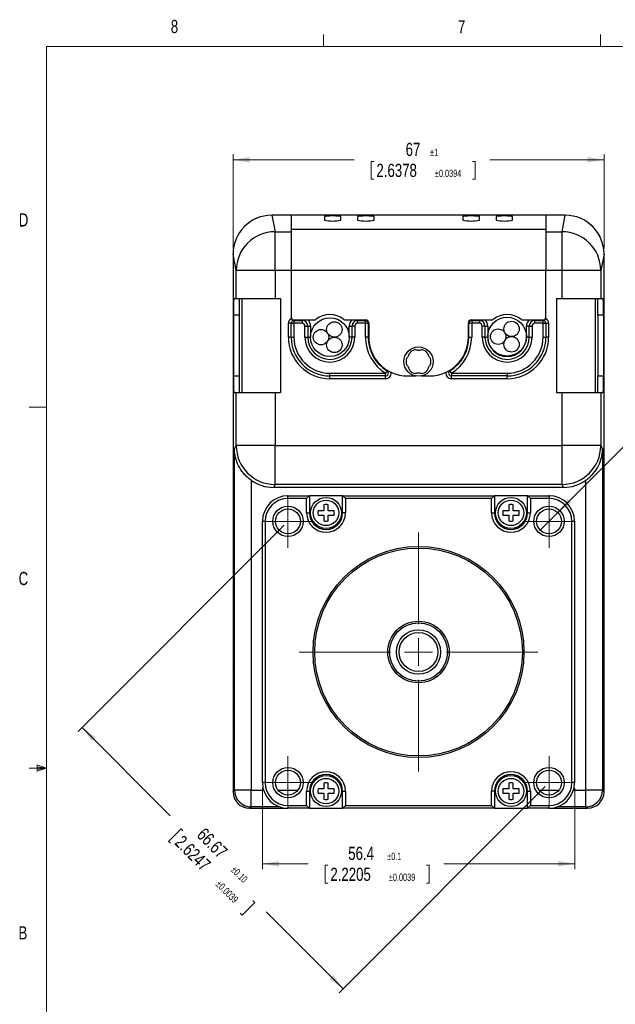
# Model space of a CAD drawing. Header units: millimetres. Extents: x 11 to 421, y 5 to 275.
# Tile 6 of 9: x 11 to 119, y 98 to 275. Entities that reach past the tile are written whole.
import ezdxf

# ---------------------------------------------------------------- set-up
doc = ezdxf.new("R2010")
doc.units = ezdxf.units.MM
doc.styles.add('SLDTEXTSTYLE0', font='TXT', dxfattribs={"width": 0.75})
doc.styles.add('SLDTEXTSTYLE3', font='TXT', dxfattribs={"width": 0.666667})
doc.dimstyles.new('SLDDIMSTYLE1', dxfattribs={"dimtxt": 2.38125, "dimasz": 3, "dimexe": 0, "dimexo": 0.0625, "dimgap": 0.595313, "dimtad": 0, "dimdec": 1, "dimrnd": 1e-09, "dimzin": 12, "dimdsep": 46, "dimtxsty": 'SLDTEXTSTYLE0', "dimsah": 1, "dimcen": 0.09, "dimadec": 0, "dimazin": 0, "dimtol": 1, "dimtp": 1, "dimtm": 1, "dimtfac": 1, "dimtdec": 1, "dimtofl": 0, "dimtmove": 0, "dimatfit": 3, "dimfxl": 1, "dimtolj": 1, "dimarcsym": 0})
doc.dimstyles.new('SLDDIMSTYLE2', dxfattribs={"dimtxt": 2.38125, "dimasz": 3, "dimexe": 0, "dimexo": 0.0625, "dimgap": 0.595313, "dimtad": 0, "dimdec": 1, "dimrnd": 1e-09, "dimzin": 12, "dimdsep": 46, "dimtxsty": 'SLDTEXTSTYLE0', "dimsah": 1, "dimcen": 0.09, "dimadec": 0, "dimazin": 0, "dimtol": 1, "dimtp": 0.1, "dimtm": 0.1, "dimtfac": 1, "dimtdec": 1, "dimtofl": 0, "dimtmove": 0, "dimatfit": 3, "dimfxl": 1, "dimtolj": 1, "dimarcsym": 0})
doc.dimstyles.new('SLDDIMSTYLE3', dxfattribs={"dimtxt": 2.38125, "dimasz": 3, "dimexe": 0, "dimexo": 0.0625, "dimgap": 0.595313, "dimtad": 0, "dimrnd": 1e-09, "dimzin": 12, "dimdsep": 46, "dimtxsty": 'SLDTEXTSTYLE0', "dimsah": 1, "dimcen": 0.09, "dimadec": 0, "dimazin": 0, "dimtol": 1, "dimtp": 0.1, "dimtm": 0.1, "dimtfac": 1, "dimtofl": 0, "dimtmove": 0, "dimatfit": 3, "dimfxl": 1, "dimtolj": 1, "dimarcsym": 0})
doc.dimstyles.new('SLDDIMSTYLE4', dxfattribs={"dimtxt": 3.5, "dimasz": 3, "dimexe": 0, "dimexo": 0.0625, "dimgap": 0.875, "dimtad": 2, "dimrnd": 1e-09, "dimzin": 4, "dimdsep": 46, "dimtxsty": 'SLDTEXTSTYLE0', "dimsah": 1, "dimcen": 0.09, "dimadec": 0, "dimazin": 0, "dimtfac": 1, "dimtmove": 0, "dimatfit": 3, "dimfxl": 1, "dimtolj": 1, "dimtzin": 12, "dimarcsym": 0})

# ---------------------------------------------------------------- blocks, each defined once
blk = doc.blocks.new('*D5')
at = {"color": 7, "linetype": 'Continuous', "lineweight": 0}
for p, q in [((49.57, 233.88), (49.57, 250.87)), ((116.57, 233.88), (116.57, 250.87)), ((49.57, 249.87), (71.47, 249.87)), ((74.51, 249.59), (74.51, 246.38)), ((74.51, 249.59), (74.99, 249.59)), ((93.33, 249.59), (92.84, 249.59)), ((93.33, 249.59), (93.33, 246.38)), ((116.57, 249.87), (95.97, 249.87)), ((74.51, 246.38), (74.99, 246.38)), ((93.33, 246.38), (92.84, 246.38))]:
    blk.add_line(p, q, dxfattribs=at)
for points in [[(49.57, 249.87), (52.57, 249.37), (52.57, 250.37)], [(116.57, 249.87), (113.57, 250.37), (113.57, 249.37)]]:
    blk.add_solid(points, dxfattribs=at)
at = {"color": 7, "linetype": 'Continuous', "lineweight": 0, "attachment_point": 1, "style": 'SLDTEXTSTYLE0'}
for s, insert, char_height in [('67', (80.75, 252.94), 2.381), ('±1', (85.14, 251.87), 1.323), ('2.6378', (75.47, 249.16), 2.381), ('±0.0394', (86.02, 248.09), 1.323)]:
    blk.add_mtext(s, dxfattribs=dict(at, insert=insert, char_height=char_height))
blk = doc.blocks.new('*D6')
at = {"color": 7, "linetype": 'Continuous', "lineweight": 0}
for p, q in [((54.87, 136.5), (54.87, 121.87)), ((111.27, 136.5), (111.27, 121.87)), ((54.87, 122.87), (63.15, 122.87)), ((66.19, 122.59), (66.19, 119.38)), ((66.19, 122.59), (66.67, 122.59)), ((85, 122.59), (84.52, 122.59)), ((85, 122.59), (85, 119.38)), ((111.27, 122.87), (87.65, 122.87)), ((66.19, 119.38), (66.67, 119.38)), ((85, 119.38), (84.52, 119.38))]:
    blk.add_line(p, q, dxfattribs=at)
for points in [[(54.87, 122.87), (57.87, 122.37), (57.87, 123.37)], [(111.27, 122.87), (108.27, 123.37), (108.27, 122.37)]]:
    blk.add_solid(points, dxfattribs=at)
at = {"color": 7, "linetype": 'Continuous', "lineweight": 0, "attachment_point": 1, "style": 'SLDTEXTSTYLE0'}
for s, insert, char_height in [('56.4', (70.38, 125.94), 2.381), ('±0.1', (77.41, 124.87), 1.323), ('2.2205', (67.15, 122.16), 2.381), ('±0.0039', (77.7, 121.09), 1.323)]:
    blk.add_mtext(s, dxfattribs=dict(at, insert=insert, char_height=char_height))
blk = doc.blocks.new('*D7')
at = {"color": 7, "linetype": 'Continuous', "lineweight": 0}
for p, q in [((58.79, 183.94), (21.61, 146.75)), ((22.32, 147.46), (38.24, 131.53)), ((105.93, 136.8), (68.75, 99.61)), ((40.19, 129.19), (37.91, 126.91)), ((40.19, 129.19), (40.53, 128.85)), ((37.91, 126.91), (38.26, 126.57)), ((53.49, 115.88), (51.22, 113.61)), ((53.49, 115.88), (53.15, 116.22)), ((51.22, 113.61), (50.88, 113.95)), ((69.46, 100.32), (55.56, 114.21))]:
    blk.add_line(p, q, dxfattribs=at)
for points in [[(22.32, 147.46), (24.08, 144.99), (24.79, 145.69)], [(69.46, 100.32), (67.69, 102.8), (66.98, 102.09)]]:
    blk.add_solid(points, dxfattribs=at)
at = {"color": 7, "linetype": 'Continuous', "lineweight": 0, "attachment_point": 1, "rotation": 315, "style": 'SLDTEXTSTYLE0'}
for s, insert, char_height in [('2.6247', (40.57, 128.2), 2.381), ('66.67', (44.55, 129.56), 2.381), ('±0.10', (50.01, 122.59), 1.323), ('±0.0039', (47.27, 119.99), 1.323)]:
    blk.add_mtext(s, dxfattribs=dict(at, insert=insert, char_height=char_height))
blk = doc.blocks.new('*D8')
at = {"color": 7, "linetype": 'Continuous', "lineweight": 0}
for q in [(159.25, 237.26), (105.05, 183.05)]:
    blk.add_line((108.23, 186.24), q, dxfattribs=at)
blk.add_solid([(108.23, 186.24), (110.7, 188), (110, 188.71)], dxfattribs=at)
at = {"color": 7, "linetype": 'Continuous', "lineweight": 0, "char_height": 3.5, "attachment_point": 1, "rotation": 45}
for s, insert, style in [(' THRU HOLE', (136.87, 221.25), 'SLDTEXTSTYLE0'), ('4.50', (130.47, 214.85), 'SLDTEXTSTYLE0'), ('%%c', (126.74, 211.13), 'SLDTEXTSTYLE0'), ('4 X', (121.95, 206.41), 'SLDTEXTSTYLE3')]:
    blk.add_mtext(s, dxfattribs=dict(at, insert=insert, style=style))
blk = doc.blocks.new('SW_CENTERMARKSYMBOL_0')
at = {"color": 0, "linetype": 'Continuous', "lineweight": 0}
for p, q in [((0, 5), (0, 21.55)), ((0, 0), (0, 2.5)), ((-5, 0), (-21.55, 0)), ((0, 0), (-2.5, 0)), ((0, 0), (0, -2.5)), ((0, 0), (2.5, 0)), ((5, 0), (21.55, 0)), ((0, -5), (0, -21.55))]:
    blk.add_line(p, q, dxfattribs=at)
blk = doc.blocks.new('SW_CENTERMARKSYMBOL_1')
at = {"color": 0, "linetype": 'Continuous', "lineweight": 0}
for p, q in [((0, 2.5), (0, 4.75)), ((0, 0), (0, 2.5)), ((-2.5, 0), (-4.75, 0)), ((0, 0), (-2.5, 0)), ((0, 0), (0, -2.5)), ((0, 0), (2.5, 0)), ((2.5, 0), (4.75, 0)), ((0, -2.5), (0, -4.75))]:
    blk.add_line(p, q, dxfattribs=at)
blk = doc.blocks.new('SW_CENTERMARKSYMBOL_2')
at = {"color": 0, "linetype": 'Continuous', "lineweight": 0}
for p, q in [((0, 2.5), (0, 4.75)), ((0, 0), (0, 2.5)), ((-2.5, 0), (-4.75, 0)), ((0, 0), (-2.5, 0)), ((0, 0), (0, -2.5)), ((0, 0), (2.5, 0)), ((2.5, 0), (4.75, 0)), ((0, -2.5), (0, -4.75))]:
    blk.add_line(p, q, dxfattribs=at)
blk = doc.blocks.new('SW_CENTERMARKSYMBOL_3')
at = {"color": 0, "linetype": 'Continuous', "lineweight": 0}
for p, q in [((0, 2.5), (0, 4.75)), ((0, 0), (0, 2.5)), ((-2.5, 0), (-4.75, 0)), ((0, 0), (-2.5, 0)), ((0, 0), (0, -2.5)), ((0, 0), (2.5, 0)), ((2.5, 0), (4.75, 0)), ((0, -2.5), (0, -4.75))]:
    blk.add_line(p, q, dxfattribs=at)
blk = doc.blocks.new('SW_CENTERMARKSYMBOL_4')
at = {"color": 0, "linetype": 'Continuous', "lineweight": 0}
for p, q in [((0, 2.5), (0, 4.75)), ((0, 0), (0, 2.5)), ((-2.5, 0), (-4.75, 0)), ((0, 0), (-2.5, 0)), ((0, 0), (0, -2.5)), ((0, 0), (2.5, 0)), ((2.5, 0), (4.75, 0)), ((0, -2.5), (0, -4.75))]:
    blk.add_line(p, q, dxfattribs=at)

msp = doc.modelspace()

# ---------------------------------------------------------------- linework, layer by layer
at = {"color": 7, "linetype": 'Continuous', "lineweight": 0}
for p, q in [((65.9067, 270.3087), (65.9067, 272.4626)), ((115.9129, 270.3087), (115.9129, 272.4626)), ((15.9068, 270.3087), (415.9568, 270.3087)), ((15.9068, 270.3087), (15.9068, 9.9587)), ((15.9068, 205.2212), (12.7318, 205.2212)), ((14.2004, 140.7435), (14.2004, 139.5602)), ((15.9068, 140.1337), (14.2004, 140.7435)), ((15.9068, 140.1337), (14.2004, 140.3632)), ((15.9068, 140.1337), (12.7318, 140.1337)), ((15.9068, 140.1337), (14.2004, 139.8718)), ((15.9068, 140.1337), (14.2004, 139.5602))]:
    msp.add_line(p, q, dxfattribs=at)
at = {"color": 7, "linetype": 'Continuous', "lineweight": 30}
for p, q in [((56.5592, 239.8748), (57.1529, 236.8993)), ((109.5784, 239.8748), (56.5592, 239.8748)), ((109.5699, 239.8748), (56.5677, 239.8748)), ((106.0688, 239.8748), (60.0688, 239.8748)), ((60.0688, 239.8748), (60.0688, 237.3223)), ((106.0688, 239.8748), (106.0688, 237.3223)), ((108.9847, 236.8993), (109.5784, 239.8748)), ((66.0688, 239.6656), (66.0688, 238.968)), ((69.0688, 238.968), (69.0688, 239.6656)), ((72.0688, 239.6656), (72.0688, 238.968)), ((75.0688, 238.968), (75.0688, 239.6656)), ((91.0688, 239.6656), (91.0688, 238.968)), ((94.0688, 238.968), (94.0688, 239.6656)), ((97.0688, 239.6656), (97.0688, 238.968)), ((100.0688, 238.968), (100.0688, 239.6656)), ((57.1529, 229.926), (57.1529, 236.8993)), ((57.1529, 236.8993), (60.0688, 236.8993)), ((106.0688, 237.3223), (60.0688, 237.3223)), ((60.0688, 237.3223), (60.0688, 229.926)), ((106.0688, 237.3223), (106.0688, 229.926)), ((106.0688, 236.8993), (108.9847, 236.8993)), ((108.9847, 229.926), (108.9847, 236.8993)), ((49.5688, 232.8759), (49.5688, 135.8744)), ((50.1539, 229.926), (49.5688, 232.8588)), ((49.5688, 232.8588), (49.5688, 158.0748)), ((116.5688, 232.8588), (115.9837, 229.926)), ((116.5688, 135.8744), (116.5688, 232.8759)), ((116.5688, 158.0748), (116.5688, 232.8588)), ((50.1539, 224.8748), (50.1539, 229.926)), ((57.1529, 229.926), (50.1539, 229.926)), ((57.1529, 229.926), (57.1529, 224.8748)), ((60.0688, 229.926), (57.1529, 229.926)), ((106.0688, 229.926), (60.0688, 229.926)), ((60.0688, 229.926), (60.0688, 221.476)), ((106.0688, 221.476), (106.0688, 229.926)), ((108.9847, 229.926), (106.0688, 229.926)), ((108.9847, 224.8748), (108.9847, 229.926)), ((115.9837, 229.926), (108.9847, 229.926)), ((115.9837, 229.926), (115.9837, 224.8748)), ((49.7154, 224.8748), (50.1539, 224.8748)), ((50.1539, 224.8748), (57.1529, 224.8748)), ((51.1541, 224.8748), (51.1541, 207.8748)), ((57.1529, 224.8748), (58.153, 224.8748)), ((58.153, 224.8748), (58.153, 207.8748)), ((107.9846, 224.8748), (107.9846, 207.8748)), ((107.9846, 224.8748), (108.9847, 224.8748)), ((108.9847, 224.8748), (115.9837, 224.8748)), ((114.9835, 224.8748), (114.9835, 207.8748)), ((115.9837, 224.8748), (116.4222, 224.8748)), ((49.6631, 221.8748), (49.6631, 210.8748)), ((50.6632, 221.8748), (49.6631, 221.8748)), ((50.6632, 221.8748), (50.6632, 210.8748)), ((59.5688, 217.876), (59.5688, 220.376)), ((60.0688, 220.376), (59.5688, 220.376)), ((60.0688, 217.876), (60.0688, 220.376)), ((60.0688, 220.376), (60.5688, 220.376)), ((60.5688, 220.976), (64.2418, 220.976)), ((60.5688, 220.876), (60.5688, 220.976)), ((60.5688, 220.876), (60.5688, 220.376)), ((60.5688, 220.876), (62.0688, 220.876)), ((60.5688, 220.376), (60.5688, 217.876)), ((62.0688, 220.376), (60.5688, 220.376)), ((62.0688, 220.876), (62.0688, 220.976)), ((62.0688, 220.876), (62.0688, 220.376)), ((69.8958, 220.976), (73.5688, 220.976)), ((72.0688, 220.976), (72.0688, 220.876)), ((72.0688, 220.376), (72.0688, 220.876)), ((72.0688, 220.876), (73.4688, 220.876)), ((73.4688, 220.376), (72.0688, 220.376)), ((73.4688, 220.976), (73.4688, 220.876)), ((73.4688, 220.376), (73.4688, 220.876)), ((73.4688, 217.8748), (73.4688, 220.376)), ((73.4688, 220.376), (73.9688, 220.376)), ((73.9688, 220.376), (73.9688, 217.8748)), ((74.0688, 220.376), (73.9688, 220.376)), ((74.0688, 220.476), (74.0688, 217.8748)), ((92.0688, 217.8748), (92.0688, 220.476)), ((92.0688, 220.376), (92.1688, 220.376)), ((92.1688, 217.8748), (92.1688, 220.376)), ((92.1688, 220.376), (92.6688, 220.376)), ((92.5688, 220.976), (96.2418, 220.976)), ((92.6688, 220.976), (92.6688, 220.876)), ((92.6688, 220.876), (94.0688, 220.876)), ((92.6688, 220.876), (92.6688, 220.376)), ((94.0688, 220.376), (92.6688, 220.376)), ((92.6688, 220.376), (92.6688, 217.8748)), ((94.0688, 220.976), (94.0688, 220.876)), ((94.0688, 220.876), (94.0688, 220.376)), ((101.8958, 220.976), (105.5688, 220.976)), ((104.0688, 220.876), (104.0688, 220.976)), ((104.0688, 220.376), (104.0688, 220.876)), ((104.0688, 220.876), (105.5688, 220.876)), ((105.5688, 220.376), (104.0688, 220.376)), ((105.5688, 220.876), (105.5688, 220.976)), ((105.5688, 220.376), (105.5688, 220.876)), ((105.5688, 220.376), (106.0688, 220.376)), ((105.5688, 217.876), (105.5688, 220.376)), ((106.0688, 220.376), (106.0688, 217.876)), ((106.0688, 220.376), (106.5688, 220.376)), ((106.5688, 220.376), (106.5688, 217.876)), ((115.4744, 221.8748), (115.4744, 210.8748)), ((116.4746, 221.8748), (115.4744, 221.8748)), ((116.4746, 221.8748), (116.4746, 210.8748)), ((62.5688, 219.876), (63.0688, 219.876)), ((62.5688, 217.8748), (62.5688, 219.876)), ((63.0688, 219.876), (63.0688, 217.8748)), ((63.0688, 219.876), (63.5688, 219.876)), ((63.5688, 219.876), (63.5688, 217.8748)), ((70.5688, 217.8748), (70.5688, 219.876)), ((70.5688, 219.876), (71.0688, 219.876)), ((71.5688, 219.876), (71.0688, 219.876)), ((71.0688, 217.8748), (71.0688, 219.876)), ((71.5688, 219.876), (71.5688, 217.8748)), ((94.5688, 217.8748), (94.5688, 219.876)), ((95.0688, 219.876), (94.5688, 219.876)), ((95.0688, 219.876), (95.0688, 217.8748)), ((95.0688, 219.876), (95.5688, 219.876)), ((95.5688, 219.876), (95.5688, 217.8748)), ((102.5688, 217.8748), (102.5688, 219.876)), ((103.0688, 219.876), (102.5688, 219.876)), ((103.0688, 217.8748), (103.0688, 219.876)), ((103.0688, 219.876), (103.5688, 219.876)), ((103.5688, 219.876), (103.5688, 217.8748)), ((60.0688, 217.876), (59.5688, 217.876)), ((60.0688, 217.876), (60.5688, 217.876)), ((62.5688, 217.8748), (63.0688, 217.8748)), ((63.0688, 217.8748), (63.5688, 217.8748)), ((71.0688, 217.8748), (70.5688, 217.8748)), ((71.5688, 217.8748), (71.0688, 217.8748)), ((73.9688, 217.8748), (73.4688, 217.8748)), ((74.0688, 217.8748), (73.9688, 217.8748)), ((92.0688, 217.8748), (92.1688, 217.8748)), ((92.1688, 217.8748), (92.6688, 217.8748)), ((95.0688, 217.8748), (94.5688, 217.8748)), ((95.0688, 217.8748), (95.5688, 217.8748)), ((103.0688, 217.8748), (102.5688, 217.8748)), ((103.0688, 217.8748), (103.5688, 217.8748)), ((105.5688, 217.876), (106.0688, 217.876)), ((106.5688, 217.876), (106.0688, 217.876)), ((77.3879, 211.8035), (77.1287, 211.376)), ((77.4397, 211.889), (77.3879, 211.8035)), ((88.6979, 211.889), (88.7497, 211.8035)), ((89.009, 211.376), (88.7497, 211.8035)), ((49.6631, 210.8748), (50.6632, 210.8748)), ((67.0688, 211.376), (77.1287, 211.376)), ((67.0688, 210.876), (67.0688, 211.376)), ((77.1287, 210.876), (67.0688, 210.876)), ((67.0688, 210.376), (67.0688, 210.876)), ((77.1287, 210.376), (67.0688, 210.376)), ((77.1287, 210.876), (77.1287, 211.376)), ((77.1287, 210.376), (77.1287, 210.876)), ((81.0688, 210.8748), (82.5565, 210.8748)), ((83.5812, 210.8748), (85.0688, 210.8748)), ((89.009, 211.376), (89.009, 210.876)), ((89.009, 211.376), (99.0688, 211.376)), ((99.0688, 210.876), (89.009, 210.876)), ((89.009, 210.376), (89.009, 210.876)), ((99.0688, 210.376), (89.009, 210.376)), ((99.0688, 211.376), (99.0688, 210.876)), ((99.0688, 210.376), (99.0688, 210.876)), ((115.4744, 210.8748), (116.4746, 210.8748)), ((49.7154, 207.8748), (50.1539, 207.8748)), ((50.1539, 198.3061), (50.1539, 207.8748)), ((50.1539, 207.8748), (57.1529, 207.8748)), ((57.1529, 207.8748), (57.1529, 198.3061)), ((57.1529, 207.8748), (58.153, 207.8748)), ((107.9846, 207.8748), (108.9847, 207.8748)), ((108.9847, 198.3061), (108.9847, 207.8748)), ((108.9847, 207.8748), (115.9837, 207.8748)), ((115.9837, 207.8748), (115.9837, 198.3061)), ((115.9837, 207.8748), (116.4222, 207.8748)), ((49.837, 197.6719), (50.1539, 198.3061)), ((49.837, 136.1425), (49.837, 197.6719)), ((57.1529, 198.3061), (50.1539, 198.3061)), ((57.1529, 198.3061), (108.9847, 198.3061)), ((57.1529, 191.3103), (57.1529, 198.3061)), ((108.9847, 191.3103), (108.9847, 198.3061)), ((115.9837, 198.3061), (108.9847, 198.3061)), ((115.9837, 198.3061), (116.3007, 197.6719)), ((116.3007, 197.6719), (116.3007, 136.1425)), ((52.8365, 192.0654), (52.8365, 136.1425)), ((113.3011, 136.1425), (113.3011, 192.0654)), ((57.1529, 191.3103), (56.8852, 190.7748)), ((109.2524, 190.7748), (56.8852, 190.7748)), ((108.9847, 191.3103), (57.1529, 191.3103)), ((109.2524, 190.7748), (108.9847, 191.3103)), ((59.4988, 188.7753), (59.4988, 189.2753)), ((59.4988, 189.2753), (63.3688, 189.2753)), ((62.8688, 188.7753), (59.4988, 188.7753)), ((62.8688, 188.7753), (63.3688, 189.2753)), ((62.8688, 186.1753), (62.8688, 188.7753)), ((63.3688, 189.2753), (63.3688, 186.1753)), ((69.3688, 189.2753), (63.3688, 189.2753)), ((69.8688, 188.7753), (69.3688, 189.2753)), ((69.3688, 189.2753), (96.7688, 189.2753)), ((69.3688, 186.1753), (69.3688, 189.2753)), ((69.8688, 188.7753), (69.8688, 186.1753)), ((96.2688, 188.7753), (69.8688, 188.7753)), ((96.2688, 188.7753), (96.7688, 189.2753)), ((96.2688, 186.1753), (96.2688, 188.7753)), ((96.7688, 189.2753), (96.7688, 186.1753)), ((102.7688, 189.2753), (96.7688, 189.2753)), ((102.7688, 186.1753), (102.7688, 189.2753)), ((102.7688, 189.2753), (103.2688, 188.7753)), ((102.7688, 189.2753), (106.6389, 189.2753)), ((103.2688, 188.7753), (103.2688, 186.1753)), ((106.6389, 188.7753), (103.2688, 188.7753)), ((106.6389, 189.2753), (106.6389, 188.7753)), ((65.9544, 186.5646), (64.9202, 186.5646)), ((65.9544, 187.6169), (65.9544, 186.5646)), ((66.7833, 186.5646), (66.7833, 187.6169)), ((67.8174, 186.5646), (66.7833, 186.5646)), ((99.3544, 186.5646), (98.3202, 186.5646)), ((99.3544, 187.6169), (99.3544, 186.5646)), ((100.1833, 186.5646), (100.1833, 187.6169)), ((101.2174, 186.5646), (100.1833, 186.5646)), ((62.8688, 186.1753), (63.3688, 186.1753)), ((64.9202, 185.7861), (65.9544, 185.7861)), ((65.9544, 185.7861), (65.9544, 184.7337)), ((66.7833, 184.7337), (66.7833, 185.7861)), ((66.7833, 185.7861), (67.8174, 185.7861)), ((69.8688, 186.1753), (69.3688, 186.1753)), ((96.2688, 186.1753), (96.7688, 186.1753)), ((98.3202, 185.7861), (99.3544, 185.7861)), ((99.3544, 185.7861), (99.3544, 184.7337)), ((100.1833, 184.7337), (100.1833, 185.7861)), ((100.1833, 185.7861), (101.2174, 185.7861)), ((102.7688, 186.1753), (103.2688, 186.1753)), ((54.8683, 137.5048), (54.8683, 184.6449)), ((55.3683, 184.6449), (54.8683, 184.6449)), ((55.3683, 184.6449), (55.3683, 137.5048)), ((110.7693, 137.5048), (110.7693, 184.6449)), ((111.2693, 184.6449), (110.7693, 184.6449)), ((111.2693, 184.6449), (111.2693, 137.5048)), ((49.7004, 157.8743), (49.5688, 158.0748)), ((116.4372, 157.8743), (116.5688, 158.0748)), ((49.5688, 154.6748), (49.7004, 154.8754)), ((49.5688, 154.6748), (49.5688, 151.0748)), ((116.5688, 154.6748), (116.4372, 154.8754)), ((116.5688, 151.0748), (116.5688, 154.6748)), ((49.7004, 150.8743), (49.5688, 151.0748)), ((116.4372, 150.8743), (116.5688, 151.0748)), ((49.5688, 147.6748), (49.7004, 147.8754)), ((49.5688, 147.6748), (49.5688, 144.0748)), ((116.5688, 147.6748), (116.4372, 147.8754)), ((116.5688, 144.0748), (116.5688, 147.6748)), ((49.7004, 143.8743), (49.5688, 144.0748)), ((116.4372, 143.8743), (116.5688, 144.0748)), ((49.5688, 140.6748), (49.7004, 140.8754)), ((49.5688, 140.6748), (49.5688, 135.8744)), ((116.5688, 140.6748), (116.4372, 140.8754)), ((116.5688, 135.8744), (116.5688, 140.6748)), ((55.3683, 137.5048), (54.8683, 137.5048)), ((65.9544, 137.4159), (65.9544, 136.3636)), ((66.7833, 136.3636), (66.7833, 137.4159)), ((99.3544, 137.4159), (99.3544, 136.3636)), ((100.1833, 136.3636), (100.1833, 137.4159)), ((111.2693, 137.5048), (110.7693, 137.5048)), ((49.5688, 135.8744), (49.837, 136.1425)), ((52.8365, 136.1425), (49.837, 136.1425)), ((52.8365, 133.143), (52.8365, 136.1425)), ((52.8365, 136.1425), (55.0732, 136.1425)), ((57.708, 136.1425), (61.2895, 136.1425)), ((62.8688, 133.3743), (62.8688, 135.9743)), ((62.8688, 135.9743), (63.3688, 135.9743)), ((63.3688, 135.9743), (63.3688, 132.8743)), ((65.9544, 136.3636), (64.9202, 136.3636)), ((64.9202, 135.5851), (65.9544, 135.5851)), ((65.9544, 135.5851), (65.9544, 134.5327)), ((67.8174, 136.3636), (66.7833, 136.3636)), ((66.7833, 134.5327), (66.7833, 135.5851)), ((66.7833, 135.5851), (67.8174, 135.5851)), ((69.3688, 132.8743), (69.3688, 135.9743)), ((69.3688, 135.9743), (69.8688, 135.9743)), ((69.8688, 135.9743), (69.8688, 133.3743)), ((96.2688, 133.3743), (96.2688, 135.9743)), ((96.7688, 135.9743), (96.2688, 135.9743)), ((96.7688, 135.9743), (96.7688, 132.8743)), ((99.3544, 136.3636), (98.3202, 136.3636)), ((98.3202, 135.5851), (99.3544, 135.5851)), ((99.3544, 135.5851), (99.3544, 134.5327)), ((101.2174, 136.3636), (100.1833, 136.3636)), ((100.1833, 134.5327), (100.1833, 135.5851)), ((100.1833, 135.5851), (101.2174, 135.5851)), ((102.7688, 132.8743), (102.7688, 135.9743)), ((102.7688, 135.9743), (103.2688, 135.9743)), ((103.2688, 135.9743), (103.2688, 133.3743)), ((104.8481, 136.1425), (108.4296, 136.1425)), ((111.0644, 136.1425), (113.3011, 136.1425)), ((113.3011, 133.143), (113.3011, 136.1425)), ((116.3007, 136.1425), (113.3011, 136.1425)), ((116.3007, 136.1425), (116.5688, 135.8744)), ((59.4988, 133.3743), (62.8688, 133.3743)), ((59.4988, 133.3743), (59.4988, 132.8743)), ((62.8688, 133.3743), (63.3688, 132.8743)), ((69.3688, 132.8743), (69.8688, 133.3743)), ((69.8688, 133.3743), (96.2688, 133.3743)), ((96.7688, 132.8743), (96.2688, 133.3743)), ((102.7688, 132.8743), (103.2688, 133.3743)), ((103.2688, 133.3743), (106.6389, 133.3743)), ((106.6389, 132.8743), (106.6389, 133.3743)), ((52.8365, 133.143), (52.5684, 132.8748)), ((52.5684, 132.8748), (59.4307, 132.8748)), ((52.5684, 132.8748), (59.4307, 132.8748)), ((57.9445, 133.143), (52.8365, 133.143)), ((63.3688, 132.8743), (59.4988, 132.8743)), ((63.3688, 132.8743), (69.3688, 132.8743)), ((96.7688, 132.8743), (69.3688, 132.8743)), ((96.7688, 132.8743), (102.7688, 132.8743)), ((106.6389, 132.8743), (102.7688, 132.8743)), ((106.7069, 132.8748), (113.5693, 132.8748)), ((106.7069, 132.8748), (113.5693, 132.8748)), ((113.3011, 133.143), (108.1931, 133.143)), ((113.5693, 132.8748), (113.3011, 133.143))]:
    msp.add_line(p, q, dxfattribs=at)
for centre, radius in [((67.0688, 217.8748), 3.5), ((67.8727, 219.2671), 1.3923), ((99.0688, 217.9748), 3.5), ((99.8727, 219.3671), 1.3923), ((65.4611, 217.8748), 1.3923), ((97.4611, 217.9748), 1.3923), ((67.8727, 216.4825), 1.3923), ((99.8727, 216.5825), 1.3923), ((83.0688, 213.4748), 2.65), ((66.3688, 186.1753), 2.8), ((66.3688, 186.1753), 2.3), ((99.7688, 186.1753), 2.8), ((99.7688, 186.1753), 2.3), ((59.4988, 184.6449), 2.75), ((59.4988, 184.6449), 2.25), ((106.6389, 184.6449), 2.75), ((106.6389, 184.6449), 2.25), ((83.0688, 161.0748), 19.05), ((83.0688, 161.0748), 18.75), ((83.0688, 161.0748), 5.55), ((83.0688, 161.0748), 5.25), ((83.0688, 161.0748), 4), ((83.0688, 161.0748), 3.5), ((59.4988, 137.5048), 2.75), ((59.4988, 137.5048), 2.25), ((66.3688, 135.9743), 2.8), ((99.7688, 135.9743), 2.8), ((106.6389, 137.5048), 2.75), ((106.6389, 137.5048), 2.25), ((66.3688, 135.9743), 2.3), ((99.7688, 135.9743), 2.3)]:
    msp.add_circle(centre, radius, dxfattribs=at)
for centre, radius, start, end in [((67.5688, 231.3719), 8.4282, 79.748206, 100.251794), ((67.5688, 247.2616), 8.4282, 259.748206, 280.251794), ((73.5688, 231.3719), 8.4282, 79.748206, 100.251794), ((73.5688, 247.2616), 8.4282, 259.748206, 280.251794), ((92.5688, 231.3719), 8.4282, 79.748206, 100.251794), ((92.5688, 247.2616), 8.4282, 259.748206, 280.251794), ((98.5688, 231.3719), 8.4282, 79.748206, 100.251794), ((98.5688, 247.2616), 8.4282, 259.748206, 280.251794), ((57.1528, 229.9005), 6.9989, 89.999223, 179.791061), ((108.9854, 229.901), 6.9983, 0.204391, 90.005325), ((60.5688, 220.376), 1, 117.012294, 180), ((60.5688, 221.476), 0.5, 180, 270), ((60.5688, 220.376), 0.5, 90, 180), ((62.0688, 219.876), 1, 0, 90), ((62.0688, 219.876), 0.5, 0, 90), ((62.0688, 219.876), 1.5, 0, 47.166572), ((64.2418, 221.476), 0.5, 270, 308.919347), ((67.0688, 217.9748), 4, 51.080653, 128.919347), ((69.8958, 221.476), 0.5, 231.080653, 270), ((72.0688, 219.876), 1.5, 132.833428, 180), ((72.0688, 219.876), 1, 90, 180), ((72.0688, 219.876), 0.5, 90, 180), ((73.4688, 220.376), 0.5, 0, 90), ((73.5688, 220.476), 0.5, 0, 90), ((92.5688, 220.476), 0.5, 90, 180), ((92.6688, 220.376), 0.5, 90, 180), ((94.0688, 219.876), 1, 0, 90), ((94.0688, 219.876), 0.5, 0, 90), ((94.0688, 219.876), 1.5, 0, 47.166572), ((96.2418, 221.476), 0.5, 270, 308.919347), ((99.0688, 217.9748), 4, 51.080653, 128.919347), ((101.8958, 221.476), 0.5, 231.080653, 270), ((104.0688, 219.876), 1.5, 132.833428, 180), ((104.0688, 219.876), 1, 90, 180), ((104.0688, 219.876), 0.5, 90, 180), ((105.5688, 221.476), 0.5, 270, 0), ((105.5688, 220.376), 0.5, 0, 90), ((105.5688, 220.376), 1, 0, 62.987706), ((67.0688, 217.876), 7.5, 180, 270), ((67.0688, 217.876), 7, 180, 270), ((67.0688, 217.876), 6.5, 180, 270), ((67.0688, 217.8748), 4.5, 180, 0), ((67.0688, 217.8748), 4, 180, 0), ((81.0688, 217.8748), 7.6, 180, 238.772242), ((81.0688, 217.8748), 7.1, 180, 238.772242), ((81.0688, 217.8748), 7, 180, 270), ((85.0688, 217.8748), 7, 270, 0), ((85.0688, 217.8748), 7.1, 301.227758, 0), ((85.0688, 217.8748), 7.6, 301.227758, 0), ((99.0688, 217.8748), 4.5, 180, 0), ((99.0688, 217.8748), 4, 180, 0), ((99.0688, 217.8748), 3.5, 180, 0), ((99.0688, 217.876), 6.5, 270, 0), ((99.0688, 217.876), 7, 270, 0), ((99.0688, 217.876), 7.5, 270, 0), ((83.0688, 213.4748), 2.25, 105.245982, 134.754018), ((83.0688, 213.4748), 2.25, 45.245982, 74.754018), ((83.0688, 213.4748), 2.25, 165.245982, 194.754018), ((83.0688, 213.4748), 2.25, 345.245982, 14.754018), ((77.1287, 211.376), 0.5, 270, 58.772242), ((77.1287, 211.376), 1, 270, 8.721225), ((83.0688, 213.4748), 2.25, 225.245982, 254.754018), ((83.0688, 213.4748), 2.25, 285.245982, 314.754018), ((89.009, 211.376), 1, 171.278775, 270), ((89.009, 211.376), 0.5, 121.227758, 270), ((57.1562, 198.3126), 7.0023, 180.053516, 269.97267), ((108.9814, 198.3126), 7.0023, 270.02733, 359.946484), ((59.4988, 184.6449), 4.6305, 90, 180), ((59.4988, 184.6449), 4.1305, 90, 180), ((106.6389, 184.6449), 4.6305, 0, 90), ((106.6389, 184.6449), 4.1305, 0, 90), ((66.3688, 186.1753), 1.5, 164.960484, 195.039516), ((66.3688, 186.1753), 1.5, 73.960484, 106.039516), ((66.3688, 186.1753), 1.5, 344.960484, 15.039516), ((99.7688, 186.1753), 1.5, 164.960484, 195.039516), ((99.7688, 186.1753), 1.5, 73.960484, 106.039516), ((99.7688, 186.1753), 1.5, 344.960484, 15.039516), ((66.3688, 186.1753), 3.5, 180, 0), ((66.3688, 186.1753), 3, 180, 0), ((99.7688, 186.1753), 3.5, 180, 0), ((99.7688, 186.1753), 3, 180, 0), ((66.3688, 186.1753), 1.5, 253.960484, 286.039516), ((99.7688, 186.1753), 1.5, 253.960484, 286.039516), ((66.3688, 135.9743), 3.5, 0, 180), ((66.3688, 135.9743), 3, 0, 180), ((99.7688, 135.9743), 3.5, 0, 180), ((99.7688, 135.9743), 3, 0, 180), ((59.4988, 137.5048), 4.6304, 180, 270), ((59.4988, 137.5048), 4.1304, 180, 270), ((66.3688, 135.9743), 1.5, 73.960484, 106.039516), ((99.7688, 135.9743), 1.5, 73.960484, 106.039516), ((106.6389, 137.5048), 4.1305, 270, 0), ((106.6389, 137.5048), 4.6305, 270, 0), ((52.8376, 136.1436), 3.0006, 180.02029, 269.97971), ((66.3688, 135.9743), 1.5, 164.960484, 195.039516), ((66.3688, 135.9743), 1.5, 344.960484, 15.039516), ((99.7688, 135.9743), 1.5, 164.960484, 195.039516), ((99.7688, 135.9743), 1.5, 344.960484, 15.039516), ((113.3001, 136.1436), 3.0006, 270.02029, 359.97971), ((66.3688, 135.9743), 1.5, 253.960484, 286.039516), ((99.7688, 135.9743), 1.5, 253.960484, 286.039516)]:
    msp.add_arc(centre, radius, start, end, dxfattribs=at)
for centre, major_axis, ratio, start_param, end_param in [((56.5699, 232.8738), (-4.9513, 4.9513), 0.99969546, 5.49793944, 7.06843118), ((56.5699, 232.8481), (-1.375, 6.892), 0.99604413, 6.08701788, 7.65629312), ((109.5677, 232.8738), (4.9513, 4.9513), 0.99969546, 5.49793944, 7.06843118), ((109.5677, 232.8481), (1.375, 6.892), 0.99604413, 4.91007749, 6.47935274), ((67.5688, 239.6133), (1.5, 0), 0.08716902, 0, 3.14159265), ((67.5688, 239.6133), (1.5, 0), 0.08716902, 0, 3.14159265), ((73.5688, 239.6133), (1.5, 0), 0.08716902, 0, 3.14159265), ((73.5688, 239.6133), (1.5, 0), 0.08716902, 0, 3.14159265), ((92.5688, 239.6133), (1.5, 0), 0.08716902, 0, 3.14159265), ((92.5688, 239.6133), (1.5, 0), 0.08716902, 0, 3.14159265), ((98.5688, 239.6133), (1.5, 0), 0.08716902, 0, 3.14159265), ((98.5688, 239.6133), (1.5, 0), 0.08716902, 0, 3.14159265), ((49.7154, 221.8748), (0, 3), 0.01745506, 0, 1.57079633), ((50.7156, 221.8748), (0, 3), 0.01745506, 0, 1.57079633), ((115.422, 221.8748), (0, 3), 0.01745506, 4.71238898, 6.28318531), ((116.4222, 221.8748), (0, 3), 0.01745506, 4.71238898, 6.28318531), ((49.7154, 210.8748), (0, 3), 0.01745506, 1.57079633, 3.14159265), ((50.7156, 210.8748), (0, 3), 0.01745506, 1.57079633, 3.14159265), ((115.422, 210.8748), (0, 3), 0.01745506, 3.14159265, 4.71238898), ((116.4222, 210.8748), (0, 3), 0.01745506, 3.14159265, 4.71238898), ((56.8895, 197.7791), (-3.1321, -6.2661), 0.9992388, 6.12962661, 6.74640657), ((109.2481, 197.7791), (-3.1321, 6.2661), 0.9992388, 2.67837139, 3.29515135), ((49.6997, 156.3748), (0, 1.5), 0.01745506, 3.16818233, 6.25659563), ((116.4379, 156.3748), (0, 1.5), 0.01745506, 0.02658968, 3.11500298), ((49.6997, 149.3748), (0, 1.5), 0.01745506, 3.16818233, 6.25659563), ((116.4379, 149.3748), (0, 1.5), 0.01745506, 0.02658968, 3.11500298), ((49.6997, 142.3748), (0, 1.5), 0.01745506, 3.16818233, 6.25659563), ((116.4379, 142.3748), (0, 1.5), 0.01745506, 0.02658968, 3.11500298), ((52.5693, 135.8753), (-2.122, -2.122), 0.99969546, 5.49793944, 7.06843118), ((52.5693, 135.8753), (-2.122, -2.122), 0.99969546, 5.49793944, 7.06843118), ((113.5684, 135.8753), (2.122, -2.122), 0.99969546, 5.49793944, 7.06843118), ((113.5684, 135.8753), (2.122, -2.122), 0.99969546, 5.49793944, 7.06843118)]:
    msp.add_ellipse(centre, major_axis=major_axis, ratio=ratio, start_param=start_param, end_param=end_param, dxfattribs=at)
for points, knots in [([(80.893, 214.0478), (80.9677, 214.1123), (81.0372, 214.183), (81.1654, 214.3373), (81.2245, 214.4221), (81.3767, 214.6855), (81.4476, 214.8787), (81.4847, 215.0726)], [0, 0, 0, 0, 0.25, 0.25, 0.5, 0.5, 1, 1, 1, 1]), ([(82.4771, 215.6457), (82.5703, 215.6132), (82.6663, 215.5883), (82.864, 215.5545), (82.967, 215.5457), (83.2712, 215.5456), (83.474, 215.5808), (83.6605, 215.6457)], [0, 0, 0, 0, 0.25, 0.25, 0.5, 0.5, 1, 1, 1, 1]), ([(84.653, 215.0726), (84.6715, 214.9757), (84.6979, 214.8802), (84.7675, 214.692), (84.8113, 214.5984), (84.9633, 214.3349), (85.0952, 214.1769), (85.2446, 214.0478)], [0, 0, 0, 0, 0.25, 0.25, 0.5, 0.5, 1, 1, 1, 1]), ([(81.4847, 211.877), (81.4662, 211.9739), (81.4397, 212.0695), (81.3702, 212.2577), (81.3264, 212.3512), (81.1743, 212.6148), (81.0424, 212.7728), (80.893, 212.9018)], [0, 0, 0, 0, 0.25, 0.25, 0.5, 0.5, 1, 1, 1, 1]), ([(83.6605, 211.304), (83.5673, 211.3365), (83.4713, 211.3613), (83.2736, 211.3952), (83.1707, 211.404), (82.8664, 211.4041), (82.6636, 211.3689), (82.4771, 211.304)], [0, 0, 0, 0, 0.25, 0.25, 0.5, 0.5, 1, 1, 1, 1]), ([(85.2446, 212.9018), (85.1699, 212.8374), (85.1004, 212.7667), (84.9723, 212.6124), (84.9131, 212.5276), (84.7609, 212.2642), (84.69, 212.0709), (84.653, 211.877)], [0, 0, 0, 0, 0.25, 0.25, 0.5, 0.5, 1, 1, 1, 1]), ([(52.8365, 192.0654), (52.584, 192.2446), (52.3481, 192.4356), (51.9053, 192.8407), (51.6969, 193.057), (51.129, 193.7221), (50.8225, 194.1884), (50.3295, 195.1618), (50.151, 195.653), (49.9683, 196.4019), (49.9218, 196.6536), (49.8575, 197.162), (49.8399, 197.4188), (49.837, 197.6719)], [0, 0, 0, 0, 0.125, 0.125, 0.25, 0.25, 0.5, 0.5, 0.75, 0.75, 0.875, 0.875, 1, 1, 1, 1]), ([(113.3011, 192.0654), (113.5536, 192.2446), (113.7895, 192.4356), (114.2323, 192.8407), (114.4407, 193.057), (115.0086, 193.7221), (115.3151, 194.1884), (115.8081, 195.1618), (115.9866, 195.653), (116.1694, 196.4019), (116.2159, 196.6536), (116.2802, 197.162), (116.2977, 197.4188), (116.3007, 197.6719)], [0, 0, 0, 0, 0.125, 0.125, 0.25, 0.25, 0.5, 0.5, 0.75, 0.75, 0.875, 0.875, 1, 1, 1, 1])]:
    msp.add_open_spline(points, degree=3, knots=knots, dxfattribs=at)

# ---------------------------------------------------------------- block references
at = {"color": 7, "linetype": 'Continuous', "lineweight": 0}
for name, p in [('SW_CENTERMARKSYMBOL_2', (59.4988, 184.6449)), ('SW_CENTERMARKSYMBOL_1', (106.6389, 184.6449)), ('SW_CENTERMARKSYMBOL_0', (83.0688, 161.0748)), ('SW_CENTERMARKSYMBOL_3', (59.4988, 137.5048)), ('SW_CENTERMARKSYMBOL_4', (106.6389, 137.5048))]:
    msp.add_blockref(name, p, dxfattribs=at)

# ---------------------------------------------------------------- texts
at = {"color": 7, "linetype": 'Continuous', "lineweight": 0, "char_height": 2.3813, "attachment_point": 1, "style": 'SLDTEXTSTYLE0'}
for s, insert in [('8', (38.3309, 275.1201)), ('7', (90.1951, 275.0479)), ('D', (10.8867, 240.2217)), ('C', (10.8538, 175.5227)), ('B', (10.8306, 111.5884))]:
    msp.add_mtext(s, dxfattribs=dict(at, insert=insert))

# ---------------------------------------------------------------- dimensions: what is measured, and where the dimension line sits
at = {"color": 7, "linetype": 'Continuous', "lineweight": 0}
for base, p1, p2, dimstyle, picture, middle in [((116.5688, 249.8748), (49.5688, 232.8759), (116.5688, 232.8759), 'SLDDIMSTYLE1', '*D5', (83.7199, 249.8748)), ((111.2693, 122.8743), (54.8683, 137.5048), (111.2693, 137.5048), 'SLDDIMSTYLE2', '*D6', (75.3988, 122.8743))]:
    dim = msp.add_linear_dim(base=base, p1=p1, p2=p2, dimstyle=dimstyle, dxfattribs=at)
    dim.commit()
    dim.dimension.update_dxf_attribs({"geometry": picture, "text_midpoint": middle, "dimtype": 160})
dim = msp.add_diameter_dim_2p(p1=(105.0479, 183.0539), p2=(108.2299, 186.2359), text='4 X<> THRU HOLE', dimstyle='SLDDIMSTYLE4', dxfattribs=at)
dim.commit()
dim.dimension.update_dxf_attribs({"geometry": '*D8', "text_midpoint": (141.7084, 219.7144), "dimtype": 163})
dim = msp.add_linear_dim(base=(69.4556, 100.3215), p1=(59.4988, 184.6449), p2=(106.6389, 137.5048), angle=315, dimstyle='SLDDIMSTYLE3', dxfattribs=at)
dim.commit()
dim.dimension.update_dxf_attribs({"geometry": '*D7', "text_midpoint": (46.9028, 122.8743), "dimtype": 160})

doc.saveas('drawing.dxf')
